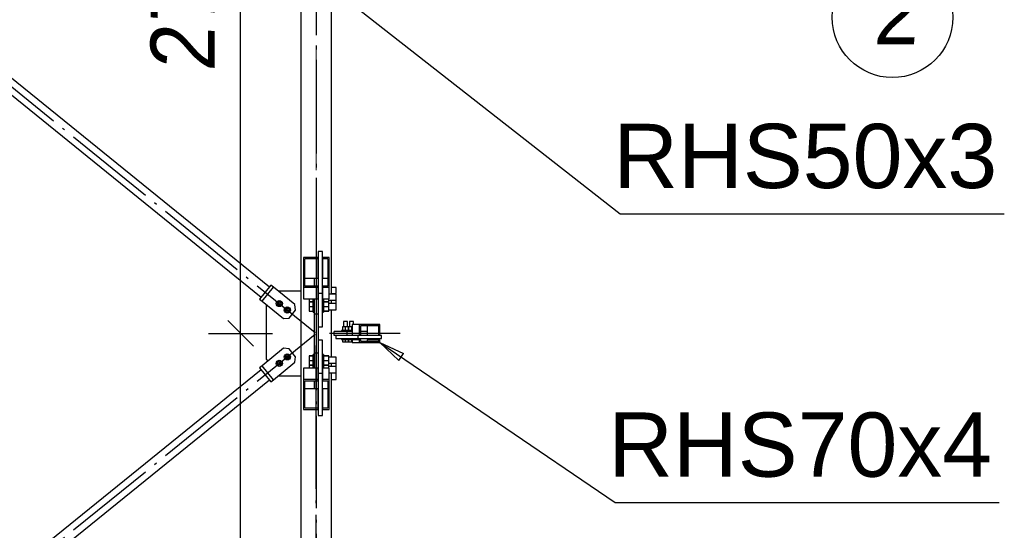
# Paper-space layout 'A0 Advance Steel' of a CAD drawing. Header units: millimetres. Extents: x 228 to 822, y 214 to 634.
# Tile 33 of 76: x 482 to 521, y 419 to 438. Entities that reach past the tile are written whole.
import ezdxf

# ---------------------------------------------------------------- set-up
doc = ezdxf.new("R2010")
doc.units = ezdxf.units.MM
doc.linetypes.add('ACAD_ISO04W100', pattern=[30, 24, -3, 0, -3])
doc.layers.get('0').update_dxf_attribs({"linetype": 'CONTINUOUS'})
for name, color, linetype in [('AS_Belki', 145, 'CONTINUOUS'), ('AS_Blachy', 30, 'CONTINUOUS'), ('AS_DIM_ON', 7, 'CONTINUOUS'), ('AS_Sruby', 9, 'CONTINUOUS')]:
    doc.layers.add(name, color=color, linetype=linetype)
doc.styles.add('Arial', font='arial.ttf')
doc.styles.add('ARIAL_1', font='arial.ttf', dxfattribs={"width": 0.9, "oblique": 5})

# ---------------------------------------------------------------- blocks, each defined once
blk = doc.blocks.new('324ewdsczxzxcz')
at = {"linetype": 'ACAD_ISO04W100', "lineweight": 5, "ltscale": 0.2}
blk.add_line((358.229, 244.968, 54.54), (358.229, 340.131, 54.54), dxfattribs=at)
blk.add_circle((380.658, 305.818, -2695.986), 2.347)
at = {"insert": (379.903, 307.261, -2695.986), "char_height": 2.5, "attachment_point": 1, "style": 'ARIAL_1'}
blk.add_mtext_dynamic_manual_height_columns('2', width=4.31573, gutter_width=12.5, heights=[0], dxfattribs=at)

psp = doc.layouts.new('A0 Advance Steel')

# ---------------------------------------------------------------- linework, layer by layer
at = {"color": 0, "linetype": 'ByBlock', "lineweight": -2}
for p, q in [((497.185, 425.109), (496.452, 425.809)), ((496.452, 425.809), (497.373, 425.385)), ((497.185, 425.109), (497.373, 425.385))]:
    psp.add_line(p, q, dxfattribs=at)
at = {"color": 7}
for points in [[(486.548, 445.882), (505.805, 430.814), (520.753, 430.814)], [(496.452, 425.809), (505.608, 419.585), (520.555, 419.585)]]:
    psp.add_lwpolyline(points, dxfattribs=at)
at = {"layer": 'AS_Belki', "linetype": 'Continuous', "ltscale": 0.15}
for p, q in [((493.371, 450.559), (493.371, 401.759)), ((494.571, 427.685), (494.571, 450.559)), ((492.146, 427.958), (481.105, 436.892)), ((480.79, 436.503), (491.831, 427.569)), ((494.041, 429.115), (493.471, 429.115)), ((493.471, 429.115), (493.471, 427.944)), ((494.041, 429.057), (493.521, 429.057)), ((493.521, 428.002), (493.521, 429.057)), ((494.041, 429.057), (494.041, 429.115)), ((494.041, 428.315), (494.041, 429.057)), ((494.471, 429.115), (494.221, 429.115)), ((494.221, 429.115), (494.221, 429.057)), ((494.421, 429.057), (494.221, 429.057)), ((494.221, 429.057), (494.221, 428.315)), ((494.421, 429.057), (494.421, 428.002)), ((494.471, 427.944), (494.471, 429.115)), ((493.521, 428.315), (494.041, 428.315)), ((494.221, 428.315), (494.421, 428.315)), ((494.041, 427.944), (493.471, 427.944)), ((493.471, 427.944), (493.471, 427.505)), ((494.041, 428.002), (493.521, 428.002)), ((494.041, 427.944), (494.041, 428.002)), ((494.041, 427.505), (494.041, 427.944)), ((494.421, 428.002), (494.221, 428.002)), ((494.221, 428.002), (494.221, 427.944)), ((494.471, 427.944), (494.221, 427.944)), ((494.221, 427.944), (494.221, 427.505)), ((494.471, 427.505), (494.471, 427.944)), ((493.471, 427.505), (494.041, 427.505)), ((494.221, 427.505), (494.471, 427.505)), ((494.571, 427.32), (494.571, 427.448)), ((494.571, 425.235), (494.571, 427.083)), ((495.657, 426.509), (495.366, 426.509)), ((495.366, 426.509), (495.366, 426.089)), ((496.452, 426.509), (495.657, 426.509)), ((495.657, 426.089), (495.657, 426.509)), ((495.703, 426.469), (496.407, 426.469)), ((495.703, 426.089), (495.703, 426.469)), ((495.947, 426.469), (495.947, 426.089)), ((496.407, 426.089), (496.407, 426.469)), ((496.452, 426.089), (496.452, 426.509)), ((495.366, 426.089), (495.657, 426.089)), ((495.657, 425.909), (495.366, 425.909)), ((495.366, 425.909), (495.366, 425.809)), ((495.366, 425.809), (495.657, 425.809)), ((495.657, 426.089), (495.703, 426.089)), ((495.703, 425.909), (495.657, 425.909)), ((495.657, 425.809), (495.657, 425.909)), ((495.657, 425.809), (496.452, 425.809)), ((495.703, 425.849), (495.703, 425.909)), ((496.407, 425.849), (495.703, 425.849)), ((495.947, 426.089), (496.407, 426.089)), ((496.407, 425.909), (495.947, 425.909)), ((495.947, 425.909), (495.947, 425.849)), ((496.407, 426.089), (496.452, 426.089)), ((496.452, 425.909), (496.407, 425.909)), ((496.407, 425.849), (496.407, 425.909)), ((496.452, 425.809), (496.452, 425.909)), ((491.831, 424.749), (480.79, 415.815)), ((494.041, 424.814), (493.471, 424.814)), ((493.471, 424.814), (493.471, 424.375)), ((494.041, 424.375), (494.041, 424.814)), ((494.471, 424.814), (494.221, 424.814)), ((494.221, 424.814), (494.221, 424.375)), ((494.471, 424.375), (494.471, 424.814)), ((494.571, 424.87), (494.571, 424.998)), ((494.571, 401.759), (494.571, 424.633)), ((481.105, 415.426), (492.146, 424.361)), ((493.471, 424.375), (494.041, 424.375)), ((493.471, 424.375), (493.471, 423.203)), ((493.521, 424.316), (494.041, 424.316)), ((493.521, 423.261), (493.521, 424.316)), ((494.041, 424.316), (494.041, 424.375)), ((494.221, 424.375), (494.471, 424.375)), ((494.221, 424.375), (494.221, 424.316)), ((494.221, 424.316), (494.421, 424.316)), ((494.421, 424.316), (494.421, 423.261)), ((494.471, 423.203), (494.471, 424.375)), ((494.041, 424.003), (493.521, 424.003)), ((494.041, 423.261), (494.041, 424.003)), ((494.421, 424.003), (494.221, 424.003)), ((494.221, 424.003), (494.221, 423.261)), ((493.471, 423.203), (494.041, 423.203)), ((493.521, 423.261), (494.041, 423.261)), ((494.041, 423.203), (494.041, 423.261)), ((494.221, 423.261), (494.421, 423.261)), ((494.221, 423.261), (494.221, 423.203)), ((494.221, 423.203), (494.471, 423.203))]:
    psp.add_line(p, q, dxfattribs=at)
at = {"layer": 'AS_Belki', "color": 10, "linetype": 'ACAD_ISO04W100', "ltscale": 0.15}
for points in [[(493.971, 453.059), (493.971, 450.559), (493.971, 401.759), (493.971, 399.259)], [(493.971, 452.154), (493.971, 450.61), (493.971, 428.26), (493.971, 426.715)], [(479.004, 438.27), (480.948, 436.698), (491.989, 427.763), (493.932, 426.191)], [(493.971, 429.833), (493.971, 428.53), (493.971, 427.931), (493.971, 426.628)], [(479.004, 414.048), (480.948, 415.621), (491.989, 424.555), (493.932, 426.128)], [(497.237, 426.159), (496.055, 426.159), (495.674, 426.159), (494.491, 426.159)], [(493.971, 422.486), (493.971, 423.789), (493.971, 424.387), (493.971, 425.69)], [(493.971, 400.164), (493.971, 401.709), (493.971, 424.059), (493.971, 425.603)]]:
    psp.add_lwpolyline(points, dxfattribs=at)
at = {"layer": 'AS_Blachy', "linetype": 'Continuous', "ltscale": 0.15}
for p, q in [((494.211, 429.35), (494.051, 429.35)), ((494.051, 429.35), (494.051, 427.709)), ((494.211, 427.709), (494.211, 429.35)), ((494.051, 428.859), (494.041, 428.859)), ((493.891, 428.315), (493.891, 428.002)), ((492.209, 428.035), (491.769, 427.491)), ((491.862, 427.416), (492.302, 427.96)), ((492.302, 427.96), (492.209, 428.035)), ((493.142, 427.28), (492.302, 427.96)), ((492.521, 427.809), (492.507, 427.794)), ((493.371, 427.809), (492.521, 427.809)), ((494.211, 427.709), (494.051, 427.709)), ((494.051, 427.709), (494.051, 427.282)), ((494.211, 427.536), (494.211, 427.709)), ((491.769, 427.491), (491.862, 427.416)), ((491.862, 427.416), (492.701, 426.736)), ((493.891, 427.505), (493.891, 426.923)), ((494.211, 427.171), (494.211, 427.536)), ((492.036, 427.275), (492.021, 427.259)), ((492.021, 427.259), (492.021, 425.159)), ((492.912, 426.759), (493.164, 427.07)), ((493.164, 427.07), (493.142, 427.28)), ((494.051, 427.282), (494.051, 427.171)), ((494.051, 427.171), (494.051, 426.923)), ((494.211, 426.422), (494.211, 427.171)), ((492.701, 426.736), (492.912, 426.759)), ((493.891, 426.923), (494.051, 426.923)), ((493.891, 426.923), (493.891, 425.395)), ((494.051, 426.923), (494.051, 425.395)), ((494.051, 426.422), (494.211, 426.422)), ((495.162, 426.239), (494.671, 426.239)), ((494.671, 426.079), (494.671, 426.239)), ((495.366, 426.239), (495.162, 426.239)), ((495.162, 426.239), (495.162, 426.079)), ((495.947, 426.239), (495.703, 426.239)), ((494.211, 425.897), (494.051, 425.897)), ((494.211, 424.782), (494.211, 425.897)), ((495.08, 426.079), (494.671, 426.079)), ((494.73, 426.079), (494.73, 425.959)), ((494.73, 425.959), (495.317, 425.959)), ((495.162, 426.079), (495.08, 426.079)), ((495.222, 426.079), (495.162, 426.079)), ((495.601, 426.079), (495.222, 426.079)), ((495.317, 425.959), (495.601, 425.959)), ((496.509, 426.079), (495.601, 426.079)), ((495.601, 425.959), (495.601, 426.079)), ((495.601, 425.959), (496.509, 425.959)), ((496.151, 426.079), (496.151, 426.089)), ((496.509, 425.959), (496.509, 426.079)), ((492.701, 425.582), (491.862, 424.903)), ((492.912, 425.56), (492.701, 425.582)), ((493.164, 425.249), (492.912, 425.56)), ((492.021, 425.159), (492.082, 425.08)), ((492.302, 424.358), (493.142, 425.038)), ((493.142, 425.038), (493.164, 425.249)), ((494.051, 425.395), (493.891, 425.395)), ((493.891, 425.395), (493.891, 424.814)), ((494.051, 425.395), (494.051, 425.147)), ((494.051, 425.147), (494.051, 425.037)), ((494.051, 425.037), (494.051, 424.609)), ((491.862, 424.903), (491.769, 424.827)), ((491.769, 424.827), (492.209, 424.283)), ((492.302, 424.358), (491.862, 424.903)), ((494.211, 424.609), (494.211, 424.782)), ((492.209, 424.283), (492.302, 424.358)), ((492.508, 424.525), (492.521, 424.509)), ((492.521, 424.509), (493.371, 424.509)), ((493.891, 424.316), (493.891, 424.003)), ((494.051, 424.609), (494.211, 424.609)), ((494.051, 424.609), (494.051, 422.969)), ((494.211, 422.969), (494.211, 424.609)), ((494.041, 423.459), (494.051, 423.459)), ((494.051, 422.969), (494.211, 422.969))]:
    psp.add_line(p, q, dxfattribs=at)
at = {"layer": 'AS_DIM_ON', "color": 8}
for p, q in [((491.024, 426.159), (491.024, 454.659)), ((489.774, 426.159), (492.274, 426.159)), ((491.024, 397.659), (491.024, 426.159))]:
    psp.add_line(p, q, dxfattribs=at)
at = {"layer": 'AS_DIM_ON', "color": 8, "linetype": 'ByBlock', "lineweight": -2}
for p, q in [((491.524, 425.659), (490.524, 426.659)), ((490.524, 426.659), (491.524, 425.659))]:
    psp.add_line(p, q, dxfattribs=at)
at = {"layer": 'AS_Sruby', "linetype": 'Continuous', "ltscale": 0.15}
for p, q in [((494.221, 427.786), (494.211, 427.786)), ((494.751, 427.946), (494.571, 427.946)), ((494.571, 427.708), (494.751, 427.708)), ((494.751, 427.943), (494.751, 427.946)), ((494.751, 427.922), (494.751, 427.943)), ((494.751, 427.886), (494.751, 427.922)), ((494.751, 427.842), (494.751, 427.886)), ((494.751, 427.795), (494.751, 427.842)), ((494.751, 427.753), (494.751, 427.795)), ((494.751, 427.723), (494.751, 427.753)), ((494.751, 427.708), (494.751, 427.723)), ((492.497, 427.416), (492.434, 427.339)), ((492.434, 427.339), (492.47, 427.245)), ((492.596, 427.401), (492.497, 427.416)), ((492.632, 427.307), (492.596, 427.401)), ((493.701, 427.505), (493.701, 427.396)), ((493.701, 427.396), (493.851, 427.396)), ((493.701, 427.396), (493.701, 427.391)), ((493.701, 427.391), (493.851, 427.391)), ((493.851, 427.377), (493.701, 427.377)), ((493.701, 427.377), (493.701, 427.207)), ((493.851, 427.474), (493.851, 427.504)), ((493.851, 427.437), (493.851, 427.474)), ((493.851, 427.405), (493.851, 427.437)), ((493.851, 427.379), (493.851, 427.405)), ((493.851, 427.36), (493.851, 427.379)), ((493.851, 427.349), (493.851, 427.36)), ((493.851, 427.347), (493.851, 427.349)), ((493.851, 427.347), (493.891, 427.347)), ((493.851, 427.316), (493.851, 427.347)), ((493.851, 427.277), (493.851, 427.316)), ((494.211, 427.347), (494.251, 427.347)), ((494.251, 427.504), (494.251, 427.474)), ((494.251, 427.474), (494.251, 427.437)), ((494.251, 427.437), (494.251, 427.405)), ((494.251, 427.405), (494.251, 427.379)), ((494.251, 427.398), (494.466, 427.398)), ((494.251, 427.393), (494.466, 427.393)), ((494.251, 427.379), (494.251, 427.36)), ((494.466, 427.375), (494.251, 427.375)), ((494.251, 427.36), (494.251, 427.349)), ((494.251, 427.349), (494.251, 427.347)), ((494.251, 427.347), (494.251, 427.316)), ((494.251, 427.316), (494.251, 427.277)), ((494.466, 427.398), (494.466, 427.505)), ((494.466, 427.448), (494.751, 427.448)), ((494.466, 427.393), (494.466, 427.398)), ((494.466, 427.207), (494.466, 427.375)), ((494.751, 427.32), (494.466, 427.32)), ((494.751, 427.685), (494.471, 427.685)), ((494.751, 427.683), (494.751, 427.685)), ((494.751, 427.663), (494.751, 427.683)), ((494.751, 427.629), (494.751, 427.663)), ((494.751, 427.585), (494.751, 427.629)), ((494.751, 427.538), (494.751, 427.585)), ((494.751, 427.496), (494.751, 427.538)), ((494.751, 427.464), (494.751, 427.496)), ((494.751, 427.448), (494.751, 427.464)), ((494.751, 427.409), (494.751, 427.448)), ((494.751, 427.362), (494.751, 427.409)), ((494.751, 427.321), (494.751, 427.362)), ((494.751, 427.32), (494.751, 427.321)), ((494.751, 427.318), (494.751, 427.32)), ((494.751, 427.299), (494.751, 427.318)), ((492.47, 427.245), (492.569, 427.229)), ((492.569, 427.229), (492.632, 427.307)), ((492.808, 427.165), (492.745, 427.087)), ((492.745, 427.087), (492.781, 426.993)), ((492.781, 426.993), (492.88, 426.978)), ((492.907, 427.149), (492.808, 427.165)), ((492.88, 426.978), (492.943, 427.056)), ((492.943, 427.056), (492.907, 427.149)), ((493.701, 427.207), (493.851, 427.207)), ((493.701, 427.207), (493.701, 427.031)), ((493.701, 427.031), (493.851, 427.031)), ((493.701, 427.031), (493.701, 427.026)), ((493.701, 427.026), (493.851, 427.026)), ((493.851, 427.236), (493.851, 427.277)), ((493.851, 427.193), (493.851, 427.236)), ((493.851, 427.15), (493.851, 427.193)), ((493.851, 427.109), (493.851, 427.15)), ((493.851, 427.072), (493.851, 427.109)), ((493.851, 427.04), (493.851, 427.072)), ((493.851, 427.014), (493.851, 427.04)), ((493.851, 426.995), (493.851, 427.014)), ((493.851, 426.984), (493.851, 426.995)), ((493.851, 426.982), (493.851, 426.984)), ((493.851, 426.982), (493.891, 426.982)), ((494.211, 426.982), (494.251, 426.982)), ((494.251, 427.277), (494.251, 427.236)), ((494.251, 427.236), (494.251, 427.193)), ((494.251, 427.207), (494.466, 427.207)), ((494.251, 427.193), (494.251, 427.15)), ((494.251, 427.15), (494.251, 427.109)), ((494.251, 427.109), (494.251, 427.072)), ((494.251, 427.072), (494.251, 427.04)), ((494.251, 427.04), (494.251, 427.014)), ((494.251, 427.033), (494.466, 427.033)), ((494.251, 427.028), (494.466, 427.028)), ((494.251, 427.014), (494.251, 426.995)), ((494.251, 426.995), (494.251, 426.984)), ((494.251, 426.984), (494.251, 426.982)), ((494.466, 427.033), (494.466, 427.207)), ((494.466, 427.083), (494.751, 427.083)), ((494.466, 427.028), (494.466, 427.033)), ((494.751, 427.264), (494.751, 427.299)), ((494.751, 427.22), (494.751, 427.264)), ((494.751, 427.173), (494.751, 427.22)), ((494.751, 427.131), (494.751, 427.173)), ((494.751, 427.099), (494.751, 427.131)), ((494.751, 427.083), (494.751, 427.099)), ((495.036, 426.629), (495.027, 426.629)), ((495.027, 426.629), (495.027, 426.417)), ((495.056, 426.629), (495.036, 426.629)), ((495.083, 426.629), (495.056, 426.629)), ((495.114, 426.629), (495.083, 426.629)), ((495.144, 426.629), (495.114, 426.629)), ((495.168, 426.629), (495.144, 426.629)), ((495.183, 426.629), (495.168, 426.629)), ((495.186, 426.629), (495.183, 426.629)), ((495.186, 426.417), (495.186, 426.629)), ((495.272, 426.629), (495.263, 426.629)), ((495.263, 426.629), (495.263, 426.417)), ((495.292, 426.629), (495.272, 426.629)), ((495.32, 426.629), (495.292, 426.629)), ((495.351, 426.629), (495.32, 426.629)), ((495.381, 426.629), (495.351, 426.629)), ((495.405, 426.629), (495.381, 426.629)), ((495.419, 426.629), (495.405, 426.629)), ((495.422, 426.629), (495.419, 426.629)), ((495.422, 426.509), (495.422, 426.629)), ((494.963, 426.269), (494.957, 426.269)), ((494.957, 426.269), (494.957, 426.239)), ((494.974, 426.269), (494.963, 426.269)), ((494.99, 426.269), (494.974, 426.269)), ((495.102, 426.417), (494.988, 426.417)), ((494.988, 426.417), (494.988, 426.269)), ((495.011, 426.269), (494.99, 426.269)), ((495.036, 426.269), (495.011, 426.269)), ((495.063, 426.269), (495.036, 426.269)), ((495.092, 426.269), (495.063, 426.269)), ((495.121, 426.269), (495.092, 426.269)), ((495.22, 426.417), (495.102, 426.417)), ((495.102, 426.417), (495.102, 426.269)), ((495.15, 426.269), (495.121, 426.269)), ((495.177, 426.269), (495.15, 426.269)), ((495.194, 426.269), (495.177, 426.269)), ((495.193, 426.269), (495.193, 426.239)), ((495.199, 426.269), (495.194, 426.269)), ((495.211, 426.269), (495.199, 426.269)), ((495.227, 426.269), (495.211, 426.269)), ((495.224, 426.417), (495.22, 426.417)), ((495.22, 426.417), (495.22, 426.269)), ((495.224, 426.269), (495.224, 426.417)), ((495.339, 426.417), (495.225, 426.417)), ((495.225, 426.417), (495.225, 426.269)), ((495.248, 426.269), (495.227, 426.269)), ((495.272, 426.269), (495.248, 426.269)), ((495.299, 426.269), (495.272, 426.269)), ((495.328, 426.269), (495.299, 426.269)), ((495.358, 426.269), (495.328, 426.269)), ((495.366, 426.417), (495.339, 426.417)), ((495.339, 426.417), (495.339, 426.269)), ((495.366, 426.269), (495.358, 426.269)), ((494.957, 425.959), (494.957, 425.929)), ((494.957, 425.929), (494.963, 425.929)), ((494.963, 425.929), (494.974, 425.929)), ((494.974, 425.929), (494.99, 425.929)), ((494.988, 425.929), (494.988, 425.829)), ((494.988, 425.829), (495.102, 425.829)), ((494.99, 425.929), (495.011, 425.929)), ((495.011, 425.929), (495.036, 425.929)), ((495.036, 425.929), (495.063, 425.929)), ((495.063, 425.929), (495.092, 425.929)), ((495.092, 425.929), (495.121, 425.929)), ((495.102, 425.929), (495.102, 425.829)), ((495.102, 425.829), (495.22, 425.829)), ((495.121, 425.929), (495.15, 425.929)), ((495.15, 425.929), (495.177, 425.929)), ((495.177, 425.929), (495.194, 425.929)), ((495.193, 425.959), (495.193, 425.929)), ((495.194, 425.929), (495.199, 425.929)), ((495.199, 425.929), (495.211, 425.929)), ((495.211, 425.929), (495.227, 425.929)), ((495.22, 425.929), (495.22, 425.829)), ((495.22, 425.829), (495.224, 425.829)), ((495.224, 425.829), (495.224, 425.929)), ((495.225, 425.929), (495.225, 425.829)), ((495.225, 425.829), (495.339, 425.829)), ((495.227, 425.929), (495.248, 425.929)), ((495.248, 425.929), (495.272, 425.929)), ((495.272, 425.929), (495.299, 425.929)), ((495.299, 425.929), (495.328, 425.929)), ((495.328, 425.929), (495.358, 425.929)), ((495.339, 425.929), (495.339, 425.829)), ((495.339, 425.829), (495.366, 425.829)), ((495.358, 425.929), (495.387, 425.929)), ((495.387, 425.929), (495.414, 425.929)), ((495.414, 425.929), (495.438, 425.929)), ((495.438, 425.929), (495.459, 425.929)), ((495.456, 425.929), (495.456, 425.909)), ((495.459, 425.929), (495.475, 425.929)), ((495.461, 425.909), (495.461, 425.929)), ((495.475, 425.929), (495.486, 425.929)), ((495.486, 425.929), (495.492, 425.929)), ((495.492, 425.929), (495.492, 425.959)), ((492.47, 425.073), (492.434, 424.98)), ((492.569, 425.089), (492.47, 425.073)), ((492.632, 425.011), (492.569, 425.089)), ((492.781, 425.325), (492.745, 425.231)), ((492.745, 425.231), (492.808, 425.154)), ((492.88, 425.341), (492.781, 425.325)), ((492.808, 425.154), (492.907, 425.169)), ((492.943, 425.263), (492.88, 425.341)), ((492.907, 425.169), (492.943, 425.263)), ((493.851, 425.292), (493.701, 425.292)), ((493.701, 425.292), (493.701, 425.287)), ((493.701, 425.287), (493.851, 425.287)), ((493.701, 425.287), (493.701, 425.112)), ((493.701, 425.112), (493.851, 425.112)), ((493.701, 425.112), (493.701, 424.941)), ((493.891, 425.337), (493.851, 425.337)), ((493.851, 425.334), (493.851, 425.337)), ((493.851, 425.323), (493.851, 425.334)), ((493.851, 425.304), (493.851, 425.323)), ((493.851, 425.278), (493.851, 425.304)), ((493.851, 425.246), (493.851, 425.278)), ((493.851, 425.209), (493.851, 425.246)), ((493.851, 425.168), (493.851, 425.209)), ((493.851, 425.126), (493.851, 425.168)), ((493.851, 425.083), (493.851, 425.126)), ((493.851, 425.041), (493.851, 425.083)), ((493.851, 425.002), (493.851, 425.041)), ((494.251, 425.337), (494.211, 425.337)), ((494.251, 425.337), (494.251, 425.334)), ((494.251, 425.334), (494.251, 425.323)), ((494.251, 425.323), (494.251, 425.304)), ((494.251, 425.304), (494.251, 425.278)), ((494.466, 425.29), (494.251, 425.29)), ((494.251, 425.285), (494.466, 425.285)), ((494.251, 425.278), (494.251, 425.246)), ((494.251, 425.246), (494.251, 425.209)), ((494.251, 425.209), (494.251, 425.168)), ((494.251, 425.168), (494.251, 425.126)), ((494.251, 425.126), (494.251, 425.083)), ((494.251, 425.112), (494.466, 425.112)), ((494.251, 425.083), (494.251, 425.041)), ((494.251, 425.041), (494.251, 425.002)), ((494.466, 425.285), (494.466, 425.29)), ((494.466, 425.112), (494.466, 425.285)), ((494.751, 425.235), (494.466, 425.235)), ((494.466, 424.943), (494.466, 425.112)), ((494.751, 425.219), (494.751, 425.235)), ((494.751, 425.187), (494.751, 425.219)), ((494.751, 425.145), (494.751, 425.187)), ((494.751, 425.098), (494.751, 425.145)), ((494.751, 425.054), (494.751, 425.098)), ((494.751, 425.02), (494.751, 425.054)), ((494.751, 425), (494.751, 425.02)), ((492.434, 424.98), (492.497, 424.902)), ((492.497, 424.902), (492.596, 424.918)), ((492.596, 424.918), (492.632, 425.011)), ((493.701, 424.941), (493.851, 424.941)), ((493.851, 424.927), (493.701, 424.927)), ((493.701, 424.927), (493.701, 424.922)), ((493.701, 424.922), (493.851, 424.922)), ((493.701, 424.922), (493.701, 424.814)), ((493.851, 424.972), (493.851, 425.002)), ((493.891, 424.972), (493.851, 424.972)), ((493.851, 424.969), (493.851, 424.972)), ((493.851, 424.958), (493.851, 424.969)), ((493.851, 424.94), (493.851, 424.958)), ((493.851, 424.914), (493.851, 424.94)), ((493.851, 424.881), (493.851, 424.914)), ((493.851, 424.844), (493.851, 424.881)), ((493.851, 424.814), (493.851, 424.844)), ((494.251, 424.972), (494.211, 424.972)), ((494.251, 425.002), (494.251, 424.972)), ((494.251, 424.972), (494.251, 424.969)), ((494.251, 424.969), (494.251, 424.958)), ((494.251, 424.958), (494.251, 424.94)), ((494.251, 424.943), (494.466, 424.943)), ((494.251, 424.94), (494.251, 424.914)), ((494.466, 424.926), (494.251, 424.926)), ((494.251, 424.921), (494.466, 424.921)), ((494.251, 424.914), (494.251, 424.881)), ((494.251, 424.881), (494.251, 424.844)), ((494.251, 424.844), (494.251, 424.814)), ((494.466, 424.998), (494.751, 424.998)), ((494.466, 424.921), (494.466, 424.926)), ((494.466, 424.814), (494.466, 424.921)), ((494.751, 424.87), (494.466, 424.87)), ((494.471, 424.633), (494.751, 424.633)), ((494.751, 424.998), (494.751, 425)), ((494.751, 424.998), (494.751, 424.998)), ((494.751, 424.956), (494.751, 424.998)), ((494.751, 424.909), (494.751, 424.956)), ((494.751, 424.87), (494.751, 424.909)), ((494.751, 424.854), (494.751, 424.87)), ((494.751, 424.823), (494.751, 424.854)), ((494.751, 424.78), (494.751, 424.823)), ((494.751, 424.733), (494.751, 424.78)), ((494.751, 424.689), (494.751, 424.733)), ((494.751, 424.655), (494.751, 424.689)), ((494.751, 424.635), (494.751, 424.655)), ((494.751, 424.633), (494.751, 424.635)), ((494.211, 424.532), (494.221, 424.532)), ((494.751, 424.61), (494.571, 424.61)), ((494.571, 424.372), (494.751, 424.372)), ((494.751, 424.596), (494.751, 424.61)), ((494.751, 424.565), (494.751, 424.596)), ((494.751, 424.523), (494.751, 424.565)), ((494.751, 424.477), (494.751, 424.523)), ((494.751, 424.432), (494.751, 424.477)), ((494.751, 424.397), (494.751, 424.432)), ((494.751, 424.376), (494.751, 424.397)), ((494.751, 424.372), (494.751, 424.376))]:
    psp.add_line(p, q, dxfattribs=at)
for centre, radius in [((492.533, 427.323), 0.12), ((492.533, 427.323), 0.06), ((492.844, 427.071), 0.12), ((492.844, 427.071), 0.06), ((492.533, 424.995), 0.12), ((492.533, 424.995), 0.06), ((492.844, 425.247), 0.12), ((492.844, 425.247), 0.06)]:
    psp.add_circle(centre, radius, dxfattribs=at)

# ---------------------------------------------------------------- block references
psp.add_blockref('324ewdsczxzxcz', (135.742, 132.641, 21784.806))

# ---------------------------------------------------------------- texts
at = {"color": 7, "style": 'Arial'}
for s, p in [('RHS50x3', (505.531, 431.814)), ('RHS70x4', (505.333, 420.585))]:
    psp.add_text(s, height=2.5, dxfattribs=at).set_placement(p)
at = {"layer": 'AS_DIM_ON', "color": 9, "style": 'ARIAL_1', "oblique": 5, "width": 0.9}
psp.add_text('2750', height=2.5, rotation=90, dxfattribs=at).set_placement((490.024, 436.33))

doc.saveas('drawing.dxf')
